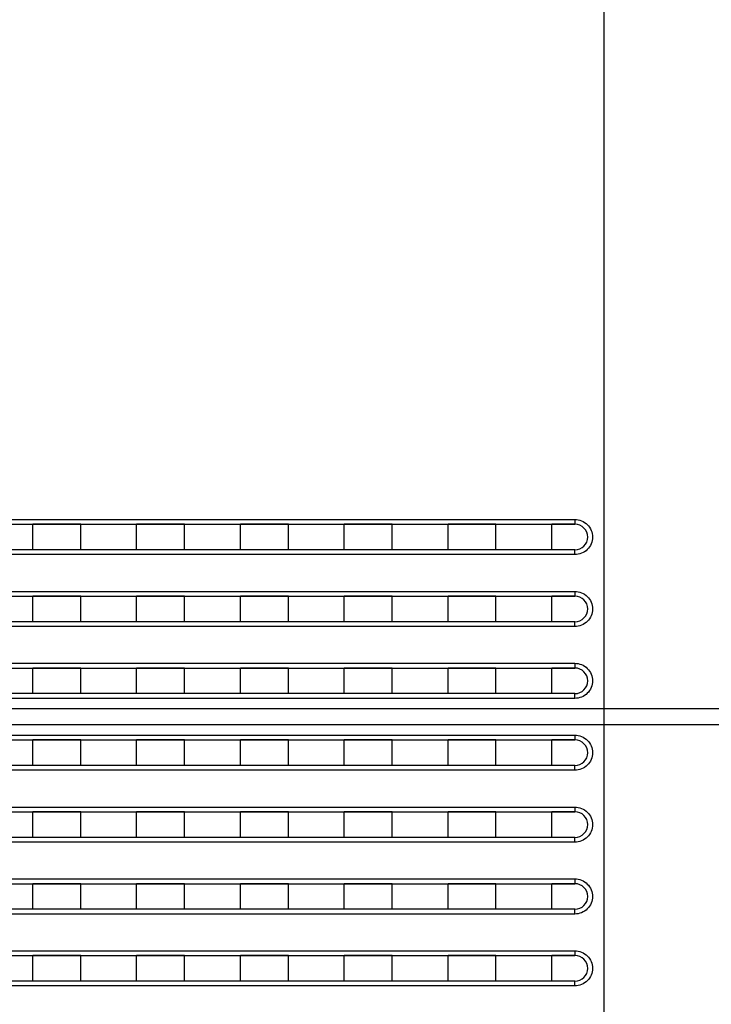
# Model space of a CAD drawing. Header units: millimetres. Extents: x -6054 to 364, y -1866 to 3094.
# Tile 89 of 256: x -4652 to -4609, y 701 to 763. Entities that reach past the tile are written whole.
import ezdxf

# ---------------------------------------------------------------- set-up
doc = ezdxf.new("R2010")
doc.units = ezdxf.units.MM
doc.header["$LTSCALE"] = 65.395
doc.header["$PDSIZE"] = 0.05
doc.layers.get('0').update_dxf_attribs({"linetype": 'CONTINUOUS'})
doc.layers.get('Defpoints').update_dxf_attribs({"linetype": 'CONTINUOUS'})
doc.layers.add('DIM', color=3, linetype='CONTINUOUS')
doc.styles.get("Standard").update_dxf_attribs({"font": 'arial.ttf'})
doc.dimstyles.new('ISO-25', dxfattribs={"dimtxt": 2.5, "dimasz": 2.5, "dimexe": 1.25, "dimexo": 0.625, "dimtad": 1, "dimtxsty": 'STANDARD', "dimcen": 2.5, "dimadec": 0, "dimazin": 0, "dimtfac": 1, "dimtmove": 0, "dimatfit": 3, "dimfxl": 1, "dimarcsym": 0})

# ---------------------------------------------------------------- blocks, each defined once
blk = doc.blocks.new('*D0')
at = {"layer": 'Defpoints', "color": 0}
for p in [(-4193.173, 1041.272), (-4734.98, 936.486), (-4193.173, 628.168)]:
    blk.add_point(p, dxfattribs=at)
at = {"layer": 'DIM', "color": 3, "lineweight": -2}
for p, q in [((-4734.98, 937.111), (-4734.98, 1042.522)), ((-4193.173, 628.793), (-4193.173, 1042.522)), ((-4719.98, 1041.272), (-4208.173, 1041.272))]:
    blk.add_line(p, q, dxfattribs=at)
at = {"layer": 'DIM', "color": 3}
for points in [[(-4719.98, 1043.772), (-4719.98, 1038.772), (-4734.98, 1041.272)], [(-4208.173, 1038.772), (-4208.173, 1043.772), (-4193.173, 1041.272)]]:
    blk.add_solid(points, dxfattribs=at)
at = {"layer": 'DIM', "color": 2, "insert": (-4464.076, 1059.082), "char_height": 20, "attachment_point": 5}
blk.add_mtext('542  [21,331]', dxfattribs=at)
blk = doc.blocks.new('*D16')
at = {"layer": 'Defpoints', "color": 0}
for p in [(-4695.976, 946.484), (-4765.28, 865.648), (-4570.423, 865.648)]:
    blk.add_point(p, dxfattribs=at)
at = {"layer": 'DIM', "color": 3, "lineweight": -2}
for p, q in [((-4696.601, 946.484), (-4766.53, 946.484)), ((-4765.28, 931.484), (-4765.28, 880.648)), ((-4571.048, 865.648), (-4766.53, 865.648)), ((-4765.28, 865.648), (-4765.28, 703.928))]:
    blk.add_line(p, q, dxfattribs=at)
at = {"layer": 'DIM', "color": 3}
for points in [[(-4762.78, 931.484), (-4767.78, 931.484), (-4765.28, 946.484)], [(-4767.78, 880.648), (-4762.78, 880.648), (-4765.28, 865.648)]]:
    blk.add_solid(points, dxfattribs=at)
at = {"layer": 'DIM', "color": 2, "insert": (-4783.09, 777.288), "char_height": 20, "attachment_point": 5, "rotation": 90}
blk.add_mtext('81   [3,183]', dxfattribs=at)
blk = doc.blocks.new('*D7')
at = {"layer": 'Defpoints', "color": 0}
for p in [(-4728.573, 946.484), (-4809.721, 628.168), (-4193.173, 628.168)]:
    blk.add_point(p, dxfattribs=at)
at = {"layer": 'DIM', "color": 3, "lineweight": -2}
for p, q in [((-4729.198, 946.484), (-4810.971, 946.484)), ((-4809.721, 931.484), (-4809.721, 643.168)), ((-4193.798, 628.168), (-4810.971, 628.168))]:
    blk.add_line(p, q, dxfattribs=at)
at = {"layer": 'DIM', "color": 3}
for points in [[(-4807.221, 931.484), (-4812.221, 931.484), (-4809.721, 946.484)], [(-4812.221, 643.168), (-4807.221, 643.168), (-4809.721, 628.168)]]:
    blk.add_solid(points, dxfattribs=at)
at = {"layer": 'DIM', "color": 2, "insert": (-4827.531, 787.326), "char_height": 20, "attachment_point": 5, "rotation": 90}
blk.add_mtext('318  [12,532]', dxfattribs=at)

msp = doc.modelspace()

# ---------------------------------------------------------------- linework, layer by layer
at = {"linetype": 'Continuous'}
for p, q in [((-4615.413, 826.918), (-4615.413, 719.648)), ((-4688.878, 731.498), (-4617.221, 731.498)), ((-4688.679, 731.198), (-4617.213, 731.198)), ((-4651.163, 729.598), (-4651.163, 731.198)), ((-4651.163, 729.598), (-4651.163, 731.198)), ((-4648.163, 731.198), (-4651.163, 731.198)), ((-4648.163, 731.198), (-4651.163, 731.198)), ((-4648.163, 729.598), (-4648.163, 731.198)), ((-4648.163, 729.598), (-4648.163, 731.198)), ((-4644.663, 729.598), (-4644.663, 731.198)), ((-4644.663, 729.598), (-4644.663, 731.198)), ((-4641.663, 731.198), (-4644.663, 731.198)), ((-4641.663, 731.198), (-4644.663, 731.198)), ((-4641.663, 729.598), (-4641.663, 731.198)), ((-4641.663, 729.598), (-4641.663, 731.198)), ((-4638.163, 729.598), (-4638.163, 731.198)), ((-4638.163, 729.598), (-4638.163, 731.198)), ((-4635.163, 731.198), (-4638.163, 731.198)), ((-4635.163, 731.198), (-4638.163, 731.198)), ((-4635.163, 729.598), (-4635.163, 731.198)), ((-4635.163, 729.598), (-4635.163, 731.198)), ((-4631.663, 729.598), (-4631.663, 731.198)), ((-4631.663, 729.598), (-4631.663, 731.198)), ((-4628.663, 731.198), (-4631.663, 731.198)), ((-4628.663, 731.198), (-4631.663, 731.198)), ((-4628.663, 729.598), (-4628.663, 731.198)), ((-4628.663, 729.598), (-4628.663, 731.198)), ((-4625.163, 729.598), (-4625.163, 731.198)), ((-4625.163, 729.598), (-4625.163, 731.198)), ((-4622.163, 731.198), (-4625.163, 731.198)), ((-4622.163, 731.198), (-4625.163, 731.198)), ((-4622.163, 729.598), (-4622.163, 731.198)), ((-4622.163, 729.598), (-4622.163, 731.198)), ((-4618.663, 729.598), (-4618.663, 731.198)), ((-4618.663, 729.598), (-4618.663, 731.198)), ((-4617.213, 731.198), (-4618.663, 731.198)), ((-4617.213, 731.198), (-4618.663, 731.198)), ((-4617.221, 729.298), (-4688.878, 729.298)), ((-4617.213, 729.598), (-4688.679, 729.598)), ((-4648.163, 729.598), (-4651.163, 729.598)), ((-4648.163, 729.598), (-4651.163, 729.598)), ((-4641.663, 729.598), (-4644.663, 729.598)), ((-4641.663, 729.598), (-4644.663, 729.598)), ((-4635.163, 729.598), (-4638.163, 729.598)), ((-4635.163, 729.598), (-4638.163, 729.598)), ((-4628.663, 729.598), (-4631.663, 729.598)), ((-4628.663, 729.598), (-4631.663, 729.598)), ((-4622.163, 729.598), (-4625.163, 729.598)), ((-4622.163, 729.598), (-4625.163, 729.598)), ((-4617.213, 729.598), (-4618.663, 729.598)), ((-4617.213, 729.598), (-4618.663, 729.598)), ((-4688.878, 726.998), (-4617.221, 726.998)), ((-4688.679, 726.698), (-4617.213, 726.698)), ((-4651.163, 725.098), (-4651.163, 726.698)), ((-4651.163, 725.098), (-4651.163, 726.698)), ((-4648.163, 726.698), (-4651.163, 726.698)), ((-4648.163, 726.698), (-4651.163, 726.698)), ((-4648.163, 725.098), (-4648.163, 726.698)), ((-4648.163, 725.098), (-4648.163, 726.698)), ((-4644.663, 725.098), (-4644.663, 726.698)), ((-4644.663, 725.098), (-4644.663, 726.698)), ((-4641.663, 726.698), (-4644.663, 726.698)), ((-4641.663, 726.698), (-4644.663, 726.698)), ((-4641.663, 725.098), (-4641.663, 726.698)), ((-4641.663, 725.098), (-4641.663, 726.698)), ((-4638.163, 725.098), (-4638.163, 726.698)), ((-4638.163, 725.098), (-4638.163, 726.698)), ((-4635.163, 726.698), (-4638.163, 726.698)), ((-4635.163, 726.698), (-4638.163, 726.698)), ((-4635.163, 725.098), (-4635.163, 726.698)), ((-4635.163, 725.098), (-4635.163, 726.698)), ((-4631.663, 725.098), (-4631.663, 726.698)), ((-4631.663, 725.098), (-4631.663, 726.698)), ((-4628.663, 726.698), (-4631.663, 726.698)), ((-4628.663, 726.698), (-4631.663, 726.698)), ((-4628.663, 725.098), (-4628.663, 726.698)), ((-4628.663, 725.098), (-4628.663, 726.698)), ((-4625.163, 725.098), (-4625.163, 726.698)), ((-4625.163, 725.098), (-4625.163, 726.698)), ((-4622.163, 726.698), (-4625.163, 726.698)), ((-4622.163, 726.698), (-4625.163, 726.698)), ((-4622.163, 725.098), (-4622.163, 726.698)), ((-4622.163, 725.098), (-4622.163, 726.698)), ((-4618.663, 725.098), (-4618.663, 726.698)), ((-4618.663, 725.098), (-4618.663, 726.698)), ((-4617.213, 726.698), (-4618.663, 726.698)), ((-4617.213, 726.698), (-4618.663, 726.698)), ((-4617.213, 725.098), (-4688.679, 725.098)), ((-4648.163, 725.098), (-4651.163, 725.098)), ((-4648.163, 725.098), (-4651.163, 725.098)), ((-4641.663, 725.098), (-4644.663, 725.098)), ((-4641.663, 725.098), (-4644.663, 725.098)), ((-4635.163, 725.098), (-4638.163, 725.098)), ((-4635.163, 725.098), (-4638.163, 725.098)), ((-4628.663, 725.098), (-4631.663, 725.098)), ((-4628.663, 725.098), (-4631.663, 725.098)), ((-4622.163, 725.098), (-4625.163, 725.098)), ((-4622.163, 725.098), (-4625.163, 725.098)), ((-4617.213, 725.098), (-4618.663, 725.098)), ((-4617.213, 725.098), (-4618.663, 725.098)), ((-4617.221, 724.798), (-4688.878, 724.798)), ((-4688.878, 722.498), (-4617.221, 722.498)), ((-4688.679, 722.198), (-4617.213, 722.198)), ((-4651.163, 720.598), (-4651.163, 722.198)), ((-4651.163, 720.598), (-4651.163, 722.198)), ((-4648.163, 722.198), (-4651.163, 722.198)), ((-4648.163, 722.198), (-4651.163, 722.198)), ((-4648.163, 720.598), (-4648.163, 722.198)), ((-4648.163, 720.598), (-4648.163, 722.198)), ((-4644.663, 720.598), (-4644.663, 722.198)), ((-4644.663, 720.598), (-4644.663, 722.198)), ((-4641.663, 722.198), (-4644.663, 722.198)), ((-4641.663, 722.198), (-4644.663, 722.198)), ((-4641.663, 720.598), (-4641.663, 722.198)), ((-4641.663, 720.598), (-4641.663, 722.198)), ((-4638.163, 720.598), (-4638.163, 722.198)), ((-4638.163, 720.598), (-4638.163, 722.198)), ((-4635.163, 722.198), (-4638.163, 722.198)), ((-4635.163, 722.198), (-4638.163, 722.198)), ((-4635.163, 720.598), (-4635.163, 722.198)), ((-4635.163, 720.598), (-4635.163, 722.198)), ((-4631.663, 720.598), (-4631.663, 722.198)), ((-4631.663, 720.598), (-4631.663, 722.198)), ((-4628.663, 722.198), (-4631.663, 722.198)), ((-4628.663, 722.198), (-4631.663, 722.198)), ((-4628.663, 720.598), (-4628.663, 722.198)), ((-4628.663, 720.598), (-4628.663, 722.198)), ((-4625.163, 720.598), (-4625.163, 722.198)), ((-4625.163, 720.598), (-4625.163, 722.198)), ((-4622.163, 722.198), (-4625.163, 722.198)), ((-4622.163, 722.198), (-4625.163, 722.198)), ((-4622.163, 720.598), (-4622.163, 722.198)), ((-4622.163, 720.598), (-4622.163, 722.198)), ((-4618.663, 720.598), (-4618.663, 722.198)), ((-4618.663, 720.598), (-4618.663, 722.198)), ((-4617.213, 722.198), (-4618.663, 722.198)), ((-4617.213, 722.198), (-4618.663, 722.198)), ((-4617.213, 720.598), (-4688.679, 720.598)), ((-4648.163, 720.598), (-4651.163, 720.598)), ((-4648.163, 720.598), (-4651.163, 720.598)), ((-4641.663, 720.598), (-4644.663, 720.598)), ((-4641.663, 720.598), (-4644.663, 720.598)), ((-4635.163, 720.598), (-4638.163, 720.598)), ((-4635.163, 720.598), (-4638.163, 720.598)), ((-4628.663, 720.598), (-4631.663, 720.598)), ((-4628.663, 720.598), (-4631.663, 720.598)), ((-4622.163, 720.598), (-4625.163, 720.598)), ((-4622.163, 720.598), (-4625.163, 720.598)), ((-4617.213, 720.598), (-4618.663, 720.598)), ((-4617.213, 720.598), (-4618.663, 720.598)), ((-4617.221, 720.298), (-4688.878, 720.298)), ((-4600.231, 719.648), (-4733.413, 719.648)), ((-4615.413, 719.648), (-4615.413, 718.648)), ((-4600.733, 718.648), (-4733.413, 718.648)), ((-4615.413, 718.648), (-4615.413, 463.148)), ((-4688.878, 717.998), (-4617.221, 717.998)), ((-4688.679, 717.698), (-4617.213, 717.698)), ((-4651.163, 716.098), (-4651.163, 717.698)), ((-4651.163, 716.098), (-4651.163, 717.698)), ((-4648.163, 717.698), (-4651.163, 717.698)), ((-4648.163, 717.698), (-4651.163, 717.698)), ((-4648.163, 716.098), (-4648.163, 717.698)), ((-4648.163, 716.098), (-4648.163, 717.698)), ((-4644.663, 716.098), (-4644.663, 717.698)), ((-4644.663, 716.098), (-4644.663, 717.698)), ((-4641.663, 717.698), (-4644.663, 717.698)), ((-4641.663, 717.698), (-4644.663, 717.698)), ((-4641.663, 716.098), (-4641.663, 717.698)), ((-4641.663, 716.098), (-4641.663, 717.698)), ((-4638.163, 716.098), (-4638.163, 717.698)), ((-4638.163, 716.098), (-4638.163, 717.698)), ((-4635.163, 717.698), (-4638.163, 717.698)), ((-4635.163, 717.698), (-4638.163, 717.698)), ((-4635.163, 716.098), (-4635.163, 717.698)), ((-4635.163, 716.098), (-4635.163, 717.698)), ((-4631.663, 716.098), (-4631.663, 717.698)), ((-4631.663, 716.098), (-4631.663, 717.698)), ((-4628.663, 717.698), (-4631.663, 717.698)), ((-4628.663, 717.698), (-4631.663, 717.698)), ((-4628.663, 716.098), (-4628.663, 717.698)), ((-4628.663, 716.098), (-4628.663, 717.698)), ((-4625.163, 716.098), (-4625.163, 717.698)), ((-4625.163, 716.098), (-4625.163, 717.698)), ((-4622.163, 717.698), (-4625.163, 717.698)), ((-4622.163, 717.698), (-4625.163, 717.698)), ((-4622.163, 716.098), (-4622.163, 717.698)), ((-4622.163, 716.098), (-4622.163, 717.698)), ((-4618.663, 716.098), (-4618.663, 717.698)), ((-4618.663, 716.098), (-4618.663, 717.698)), ((-4617.213, 717.698), (-4618.663, 717.698)), ((-4617.213, 717.698), (-4618.663, 717.698)), ((-4617.221, 715.798), (-4688.878, 715.798)), ((-4617.213, 716.098), (-4688.679, 716.098)), ((-4648.163, 716.098), (-4651.163, 716.098)), ((-4648.163, 716.098), (-4651.163, 716.098)), ((-4641.663, 716.098), (-4644.663, 716.098)), ((-4641.663, 716.098), (-4644.663, 716.098)), ((-4635.163, 716.098), (-4638.163, 716.098)), ((-4635.163, 716.098), (-4638.163, 716.098)), ((-4628.663, 716.098), (-4631.663, 716.098)), ((-4628.663, 716.098), (-4631.663, 716.098)), ((-4622.163, 716.098), (-4625.163, 716.098)), ((-4622.163, 716.098), (-4625.163, 716.098)), ((-4617.213, 716.098), (-4618.663, 716.098)), ((-4617.213, 716.098), (-4618.663, 716.098)), ((-4688.878, 713.498), (-4617.221, 713.498)), ((-4688.679, 713.198), (-4617.213, 713.198)), ((-4651.163, 711.598), (-4651.163, 713.198)), ((-4651.163, 711.598), (-4651.163, 713.198)), ((-4648.163, 713.198), (-4651.163, 713.198)), ((-4648.163, 713.198), (-4651.163, 713.198)), ((-4648.163, 711.598), (-4648.163, 713.198)), ((-4648.163, 711.598), (-4648.163, 713.198)), ((-4644.663, 711.598), (-4644.663, 713.198)), ((-4644.663, 711.598), (-4644.663, 713.198)), ((-4641.663, 713.198), (-4644.663, 713.198)), ((-4641.663, 713.198), (-4644.663, 713.198)), ((-4641.663, 711.598), (-4641.663, 713.198)), ((-4641.663, 711.598), (-4641.663, 713.198)), ((-4638.163, 711.598), (-4638.163, 713.198)), ((-4638.163, 711.598), (-4638.163, 713.198)), ((-4635.163, 713.198), (-4638.163, 713.198)), ((-4635.163, 713.198), (-4638.163, 713.198)), ((-4635.163, 711.598), (-4635.163, 713.198)), ((-4635.163, 711.598), (-4635.163, 713.198)), ((-4631.663, 711.598), (-4631.663, 713.198)), ((-4631.663, 711.598), (-4631.663, 713.198)), ((-4628.663, 713.198), (-4631.663, 713.198)), ((-4628.663, 713.198), (-4631.663, 713.198)), ((-4628.663, 711.598), (-4628.663, 713.198)), ((-4628.663, 711.598), (-4628.663, 713.198)), ((-4625.163, 711.598), (-4625.163, 713.198)), ((-4625.163, 711.598), (-4625.163, 713.198)), ((-4622.163, 713.198), (-4625.163, 713.198)), ((-4622.163, 713.198), (-4625.163, 713.198)), ((-4622.163, 711.598), (-4622.163, 713.198)), ((-4622.163, 711.598), (-4622.163, 713.198)), ((-4618.663, 711.598), (-4618.663, 713.198)), ((-4618.663, 711.598), (-4618.663, 713.198)), ((-4617.213, 713.198), (-4618.663, 713.198)), ((-4617.213, 713.198), (-4618.663, 713.198)), ((-4617.213, 711.598), (-4688.679, 711.598)), ((-4648.163, 711.598), (-4651.163, 711.598)), ((-4648.163, 711.598), (-4651.163, 711.598)), ((-4641.663, 711.598), (-4644.663, 711.598)), ((-4641.663, 711.598), (-4644.663, 711.598)), ((-4635.163, 711.598), (-4638.163, 711.598)), ((-4635.163, 711.598), (-4638.163, 711.598)), ((-4628.663, 711.598), (-4631.663, 711.598)), ((-4628.663, 711.598), (-4631.663, 711.598)), ((-4622.163, 711.598), (-4625.163, 711.598)), ((-4622.163, 711.598), (-4625.163, 711.598)), ((-4617.213, 711.598), (-4618.663, 711.598)), ((-4617.213, 711.598), (-4618.663, 711.598)), ((-4617.221, 711.298), (-4688.878, 711.298)), ((-4688.878, 708.998), (-4617.221, 708.998)), ((-4688.679, 708.698), (-4617.213, 708.698)), ((-4651.163, 707.098), (-4651.163, 708.698)), ((-4651.163, 707.098), (-4651.163, 708.698)), ((-4648.163, 708.698), (-4651.163, 708.698)), ((-4648.163, 708.698), (-4651.163, 708.698)), ((-4648.163, 707.098), (-4648.163, 708.698)), ((-4648.163, 707.098), (-4648.163, 708.698)), ((-4644.663, 707.098), (-4644.663, 708.698)), ((-4644.663, 707.098), (-4644.663, 708.698)), ((-4641.663, 708.698), (-4644.663, 708.698)), ((-4641.663, 708.698), (-4644.663, 708.698)), ((-4641.663, 707.098), (-4641.663, 708.698)), ((-4641.663, 707.098), (-4641.663, 708.698)), ((-4638.163, 707.098), (-4638.163, 708.698)), ((-4638.163, 707.098), (-4638.163, 708.698)), ((-4635.163, 708.698), (-4638.163, 708.698)), ((-4635.163, 708.698), (-4638.163, 708.698)), ((-4635.163, 707.098), (-4635.163, 708.698)), ((-4635.163, 707.098), (-4635.163, 708.698)), ((-4631.663, 707.098), (-4631.663, 708.698)), ((-4631.663, 707.098), (-4631.663, 708.698)), ((-4628.663, 708.698), (-4631.663, 708.698)), ((-4628.663, 708.698), (-4631.663, 708.698)), ((-4628.663, 707.098), (-4628.663, 708.698)), ((-4628.663, 707.098), (-4628.663, 708.698)), ((-4625.163, 707.098), (-4625.163, 708.698)), ((-4625.163, 707.098), (-4625.163, 708.698)), ((-4622.163, 708.698), (-4625.163, 708.698)), ((-4622.163, 708.698), (-4625.163, 708.698)), ((-4622.163, 707.098), (-4622.163, 708.698)), ((-4622.163, 707.098), (-4622.163, 708.698)), ((-4618.663, 707.098), (-4618.663, 708.698)), ((-4618.663, 707.098), (-4618.663, 708.698)), ((-4617.213, 708.698), (-4618.663, 708.698)), ((-4617.213, 708.698), (-4618.663, 708.698)), ((-4617.213, 707.098), (-4688.679, 707.098)), ((-4648.163, 707.098), (-4651.163, 707.098)), ((-4648.163, 707.098), (-4651.163, 707.098)), ((-4641.663, 707.098), (-4644.663, 707.098)), ((-4641.663, 707.098), (-4644.663, 707.098)), ((-4635.163, 707.098), (-4638.163, 707.098)), ((-4635.163, 707.098), (-4638.163, 707.098)), ((-4628.663, 707.098), (-4631.663, 707.098)), ((-4628.663, 707.098), (-4631.663, 707.098)), ((-4622.163, 707.098), (-4625.163, 707.098)), ((-4622.163, 707.098), (-4625.163, 707.098)), ((-4617.213, 707.098), (-4618.663, 707.098)), ((-4617.213, 707.098), (-4618.663, 707.098)), ((-4617.221, 706.798), (-4688.878, 706.798)), ((-4688.878, 704.498), (-4617.221, 704.498)), ((-4688.679, 704.198), (-4617.213, 704.198)), ((-4651.163, 702.598), (-4651.163, 704.198)), ((-4651.163, 702.598), (-4651.163, 704.198)), ((-4648.163, 704.198), (-4651.163, 704.198)), ((-4648.163, 704.198), (-4651.163, 704.198)), ((-4648.163, 702.598), (-4648.163, 704.198)), ((-4648.163, 702.598), (-4648.163, 704.198)), ((-4644.663, 702.598), (-4644.663, 704.198)), ((-4644.663, 702.598), (-4644.663, 704.198)), ((-4641.663, 704.198), (-4644.663, 704.198)), ((-4641.663, 704.198), (-4644.663, 704.198)), ((-4641.663, 702.598), (-4641.663, 704.198)), ((-4641.663, 702.598), (-4641.663, 704.198)), ((-4638.163, 702.598), (-4638.163, 704.198)), ((-4638.163, 702.598), (-4638.163, 704.198)), ((-4635.163, 704.198), (-4638.163, 704.198)), ((-4635.163, 704.198), (-4638.163, 704.198)), ((-4635.163, 702.598), (-4635.163, 704.198)), ((-4635.163, 702.598), (-4635.163, 704.198)), ((-4631.663, 702.598), (-4631.663, 704.198)), ((-4631.663, 702.598), (-4631.663, 704.198)), ((-4628.663, 704.198), (-4631.663, 704.198)), ((-4628.663, 704.198), (-4631.663, 704.198)), ((-4628.663, 702.598), (-4628.663, 704.198)), ((-4628.663, 702.598), (-4628.663, 704.198)), ((-4625.163, 702.598), (-4625.163, 704.198)), ((-4625.163, 702.598), (-4625.163, 704.198)), ((-4622.163, 704.198), (-4625.163, 704.198)), ((-4622.163, 704.198), (-4625.163, 704.198)), ((-4622.163, 702.598), (-4622.163, 704.198)), ((-4622.163, 702.598), (-4622.163, 704.198)), ((-4618.663, 702.598), (-4618.663, 704.198)), ((-4618.663, 702.598), (-4618.663, 704.198)), ((-4617.213, 704.198), (-4618.663, 704.198)), ((-4617.213, 704.198), (-4618.663, 704.198)), ((-4617.221, 702.298), (-4688.878, 702.298)), ((-4617.213, 702.598), (-4688.679, 702.598)), ((-4648.163, 702.598), (-4651.163, 702.598)), ((-4648.163, 702.598), (-4651.163, 702.598)), ((-4641.663, 702.598), (-4644.663, 702.598)), ((-4641.663, 702.598), (-4644.663, 702.598)), ((-4635.163, 702.598), (-4638.163, 702.598)), ((-4635.163, 702.598), (-4638.163, 702.598)), ((-4628.663, 702.598), (-4631.663, 702.598)), ((-4628.663, 702.598), (-4631.663, 702.598)), ((-4622.163, 702.598), (-4625.163, 702.598)), ((-4622.163, 702.598), (-4625.163, 702.598)), ((-4617.213, 702.598), (-4618.663, 702.598)), ((-4617.213, 702.598), (-4618.663, 702.598))]:
    msp.add_line(p, q, dxfattribs=at)
for centre, radius, start, end in [((-4617.213, 730.398), 0.8, 270, 90), ((-4617.213, 730.398), 0.8, 270.00124, 89.99876), ((-4617.213, 730.398), 0.8, 270.00124, 89.99876), ((-4617.213, 725.898), 0.8, 270, 90), ((-4617.213, 725.898), 0.8, 270.00124, 89.99876), ((-4617.213, 725.898), 0.8, 270.00124, 89.99876), ((-4617.213, 721.398), 0.8, 270, 90), ((-4617.213, 721.398), 0.8, 270.00124, 89.99876), ((-4617.213, 721.398), 0.8, 270.00124, 89.99876), ((-4603.856, 719.148), 11.559, 179.17381, 180.82619), ((-4617.213, 716.898), 0.8, 270, 90), ((-4617.213, 716.898), 0.8, 270.00124, 89.99876), ((-4617.213, 716.898), 0.8, 270.00124, 89.99876), ((-4617.213, 712.398), 0.8, 270, 90), ((-4617.213, 712.398), 0.8, 270.00124, 89.99876), ((-4617.213, 712.398), 0.8, 270.00124, 89.99876), ((-4617.213, 707.898), 0.8, 270, 90), ((-4617.213, 707.898), 0.8, 270.00124, 89.99876), ((-4617.213, 707.898), 0.8, 270.00124, 89.99876), ((-4617.213, 703.398), 0.8, 270, 90), ((-4617.213, 703.398), 0.8, 270.00124, 89.99876), ((-4617.213, 703.398), 0.8, 270.00124, 89.99876)]:
    msp.add_arc(centre, radius, start, end, dxfattribs=at)
for points, knots in [([(-4617.221, 731.498), (-4617.078, 731.498), (-4616.788, 731.441), (-4616.421, 731.197), (-4616.174, 730.83), (-4616.088, 730.398), (-4616.174, 729.965), (-4616.421, 729.598), (-4616.788, 729.355), (-4617.078, 729.298), (-4617.221, 729.298)], [0, 0, 0, 0, 0.124989, 0.249991, 0.374997, 0.5, 0.625003, 0.750008, 0.875011, 1, 1, 1, 1]), ([(-4617.221, 731.498), (-4617.221, 731.459), (-4617.221, 731.404), (-4617.22, 731.333), (-4617.219, 731.288), (-4617.218, 731.251), (-4617.217, 731.226), (-4617.216, 731.212), (-4617.215, 731.204), (-4617.214, 731.2), (-4617.214, 731.198), (-4617.213, 731.198)], [0, 0, 0, 0, 0.382157, 0.554824, 0.706188, 0.830445, 0.922843, 0.955953, 0.979901, 0.994515, 1, 1, 1, 1]), ([(-4617.221, 729.298), (-4617.221, 729.336), (-4617.221, 729.391), (-4617.22, 729.462), (-4617.219, 729.507), (-4617.218, 729.544), (-4617.217, 729.569), (-4617.216, 729.584), (-4617.215, 729.591), (-4617.214, 729.595), (-4617.214, 729.598), (-4617.213, 729.598)], [0, 0, 0, 0, 0.382157, 0.554824, 0.706188, 0.830445, 0.922843, 0.955953, 0.979901, 0.994515, 1, 1, 1, 1]), ([(-4617.221, 726.998), (-4617.078, 726.998), (-4616.788, 726.941), (-4616.421, 726.697), (-4616.174, 726.33), (-4616.088, 725.898), (-4616.174, 725.465), (-4616.421, 725.098), (-4616.788, 724.855), (-4617.078, 724.798), (-4617.221, 724.798)], [0, 0, 0, 0, 0.124989, 0.249991, 0.374997, 0.5, 0.625003, 0.750008, 0.875011, 1, 1, 1, 1]), ([(-4617.221, 726.998), (-4617.221, 726.959), (-4617.221, 726.904), (-4617.22, 726.833), (-4617.219, 726.788), (-4617.218, 726.751), (-4617.217, 726.726), (-4617.216, 726.712), (-4617.215, 726.704), (-4617.214, 726.7), (-4617.214, 726.698), (-4617.213, 726.698)], [0, 0, 0, 0, 0.382157, 0.554824, 0.706188, 0.830445, 0.922843, 0.955953, 0.979901, 0.994515, 1, 1, 1, 1]), ([(-4617.221, 724.798), (-4617.221, 724.836), (-4617.221, 724.891), (-4617.22, 724.962), (-4617.219, 725.007), (-4617.218, 725.044), (-4617.217, 725.069), (-4617.216, 725.084), (-4617.215, 725.091), (-4617.214, 725.095), (-4617.214, 725.098), (-4617.213, 725.098)], [0, 0, 0, 0, 0.382157, 0.554824, 0.706188, 0.830445, 0.922843, 0.955953, 0.979901, 0.994515, 1, 1, 1, 1]), ([(-4617.221, 722.498), (-4617.078, 722.498), (-4616.788, 722.441), (-4616.421, 722.197), (-4616.174, 721.83), (-4616.088, 721.398), (-4616.174, 720.965), (-4616.421, 720.598), (-4616.788, 720.355), (-4617.078, 720.298), (-4617.221, 720.298)], [0, 0, 0, 0, 0.124989, 0.249991, 0.374997, 0.5, 0.625003, 0.750008, 0.875011, 1, 1, 1, 1]), ([(-4617.221, 722.498), (-4617.221, 722.459), (-4617.221, 722.404), (-4617.22, 722.333), (-4617.219, 722.288), (-4617.218, 722.251), (-4617.217, 722.226), (-4617.216, 722.212), (-4617.215, 722.204), (-4617.214, 722.2), (-4617.214, 722.198), (-4617.213, 722.198)], [0, 0, 0, 0, 0.382157, 0.554824, 0.706188, 0.830445, 0.922843, 0.955953, 0.979901, 0.994515, 1, 1, 1, 1]), ([(-4617.221, 720.298), (-4617.221, 720.336), (-4617.221, 720.391), (-4617.22, 720.462), (-4617.219, 720.507), (-4617.218, 720.544), (-4617.217, 720.569), (-4617.216, 720.584), (-4617.215, 720.591), (-4617.214, 720.595), (-4617.214, 720.598), (-4617.213, 720.598)], [0, 0, 0, 0, 0.382157, 0.554824, 0.706188, 0.830445, 0.922843, 0.955953, 0.979901, 0.994515, 1, 1, 1, 1]), ([(-4617.221, 717.998), (-4617.078, 717.998), (-4616.788, 717.941), (-4616.421, 717.697), (-4616.174, 717.33), (-4616.088, 716.898), (-4616.174, 716.465), (-4616.421, 716.098), (-4616.788, 715.855), (-4617.078, 715.798), (-4617.221, 715.798)], [0, 0, 0, 0, 0.124989, 0.249991, 0.374997, 0.5, 0.625003, 0.750008, 0.875011, 1, 1, 1, 1]), ([(-4617.221, 717.998), (-4617.221, 717.959), (-4617.221, 717.904), (-4617.22, 717.833), (-4617.219, 717.788), (-4617.218, 717.751), (-4617.217, 717.726), (-4617.216, 717.712), (-4617.215, 717.704), (-4617.214, 717.7), (-4617.214, 717.698), (-4617.213, 717.698)], [0, 0, 0, 0, 0.382157, 0.554824, 0.706188, 0.830445, 0.922843, 0.955953, 0.979901, 0.994515, 1, 1, 1, 1]), ([(-4617.221, 715.798), (-4617.221, 715.836), (-4617.221, 715.891), (-4617.22, 715.962), (-4617.219, 716.007), (-4617.218, 716.044), (-4617.217, 716.069), (-4617.216, 716.084), (-4617.215, 716.091), (-4617.214, 716.095), (-4617.214, 716.098), (-4617.213, 716.098)], [0, 0, 0, 0, 0.382157, 0.554824, 0.706188, 0.830445, 0.922843, 0.955953, 0.979901, 0.994515, 1, 1, 1, 1]), ([(-4617.221, 713.498), (-4617.078, 713.498), (-4616.788, 713.441), (-4616.421, 713.197), (-4616.174, 712.83), (-4616.088, 712.398), (-4616.174, 711.965), (-4616.421, 711.598), (-4616.788, 711.355), (-4617.078, 711.298), (-4617.221, 711.298)], [0, 0, 0, 0, 0.124989, 0.249991, 0.374997, 0.5, 0.625003, 0.750008, 0.875011, 1, 1, 1, 1]), ([(-4617.221, 713.498), (-4617.221, 713.459), (-4617.221, 713.404), (-4617.22, 713.333), (-4617.219, 713.288), (-4617.218, 713.251), (-4617.217, 713.226), (-4617.216, 713.212), (-4617.215, 713.204), (-4617.214, 713.2), (-4617.214, 713.198), (-4617.213, 713.198)], [0, 0, 0, 0, 0.382157, 0.554824, 0.706188, 0.830445, 0.922843, 0.955953, 0.979901, 0.994515, 1, 1, 1, 1]), ([(-4617.221, 711.298), (-4617.221, 711.336), (-4617.221, 711.391), (-4617.22, 711.462), (-4617.219, 711.507), (-4617.218, 711.544), (-4617.217, 711.569), (-4617.216, 711.584), (-4617.215, 711.591), (-4617.214, 711.595), (-4617.214, 711.598), (-4617.213, 711.598)], [0, 0, 0, 0, 0.382157, 0.554824, 0.706188, 0.830445, 0.922843, 0.955953, 0.979901, 0.994515, 1, 1, 1, 1]), ([(-4617.221, 708.998), (-4617.078, 708.998), (-4616.788, 708.941), (-4616.421, 708.697), (-4616.174, 708.33), (-4616.088, 707.898), (-4616.174, 707.465), (-4616.421, 707.098), (-4616.788, 706.855), (-4617.078, 706.798), (-4617.221, 706.798)], [0, 0, 0, 0, 0.124989, 0.249991, 0.374997, 0.5, 0.625003, 0.750008, 0.875011, 1, 1, 1, 1]), ([(-4617.221, 708.998), (-4617.221, 708.959), (-4617.221, 708.904), (-4617.22, 708.833), (-4617.219, 708.788), (-4617.218, 708.751), (-4617.217, 708.726), (-4617.216, 708.712), (-4617.215, 708.704), (-4617.214, 708.7), (-4617.214, 708.698), (-4617.213, 708.698)], [0, 0, 0, 0, 0.382157, 0.554824, 0.706188, 0.830445, 0.922843, 0.955953, 0.979901, 0.994515, 1, 1, 1, 1]), ([(-4617.221, 706.798), (-4617.221, 706.836), (-4617.221, 706.891), (-4617.22, 706.962), (-4617.219, 707.007), (-4617.218, 707.044), (-4617.217, 707.069), (-4617.216, 707.084), (-4617.215, 707.091), (-4617.214, 707.095), (-4617.214, 707.098), (-4617.213, 707.098)], [0, 0, 0, 0, 0.382157, 0.554824, 0.706188, 0.830445, 0.922843, 0.955953, 0.979901, 0.994515, 1, 1, 1, 1]), ([(-4617.221, 704.498), (-4617.078, 704.498), (-4616.788, 704.441), (-4616.421, 704.197), (-4616.174, 703.83), (-4616.088, 703.398), (-4616.174, 702.965), (-4616.421, 702.598), (-4616.788, 702.355), (-4617.078, 702.298), (-4617.221, 702.298)], [0, 0, 0, 0, 0.124989, 0.249991, 0.374997, 0.5, 0.625003, 0.750008, 0.875011, 1, 1, 1, 1]), ([(-4617.221, 704.498), (-4617.221, 704.459), (-4617.221, 704.404), (-4617.22, 704.333), (-4617.219, 704.288), (-4617.218, 704.251), (-4617.217, 704.226), (-4617.216, 704.212), (-4617.215, 704.204), (-4617.214, 704.2), (-4617.214, 704.198), (-4617.213, 704.198)], [0, 0, 0, 0, 0.382157, 0.554824, 0.706188, 0.830445, 0.922843, 0.955953, 0.979901, 0.994515, 1, 1, 1, 1]), ([(-4617.221, 702.298), (-4617.221, 702.336), (-4617.221, 702.391), (-4617.22, 702.462), (-4617.219, 702.507), (-4617.218, 702.544), (-4617.217, 702.569), (-4617.216, 702.584), (-4617.215, 702.591), (-4617.214, 702.595), (-4617.214, 702.598), (-4617.213, 702.598)], [0, 0, 0, 0, 0.382157, 0.554824, 0.706188, 0.830445, 0.922843, 0.955953, 0.979901, 0.994515, 1, 1, 1, 1])]:
    msp.add_open_spline(points, degree=3, knots=knots, dxfattribs=at)
for points in [[(-4615.409, 719.648), (-4615.409, 719.536), (-4615.412, 719.425), (-4615.413, 719.314)], [(-4615.413, 718.981), (-4615.412, 718.87), (-4615.409, 718.759), (-4615.409, 718.648)]]:
    msp.add_open_spline(points, degree=3, dxfattribs=at)

# ---------------------------------------------------------------- dimensions: what is measured, and where the dimension line sits
at = {"layer": 'DIM'}
dim = msp.add_linear_dim(base=(-4193.173, 1041.272), p1=(-4734.98, 936.486), p2=(-4193.173, 628.168), text='<> []', dimstyle='ISO-25', override={"dimtxt": 20, "dimasz": 15, "dimgap": 5, "dimdec": 0, "dimclrd": 3, "dimclre": 3, "dimclrt": 2, "dimadec": 1, "dimtp": 0.3, "dimtm": 0.3, "dimtofl": 0}, dxfattribs=at)
dim.commit()
dim.dimension.update_dxf_attribs({"geometry": '*D0', "text_midpoint": (-4464.076, 1059.082)})
dim = msp.add_linear_dim(base=(-4809.721, 628.168), p1=(-4728.573, 946.484), p2=(-4193.173, 628.168), angle=90, text='<> []', dimstyle='ISO-25', override={"dimtxt": 20, "dimasz": 15, "dimgap": 5, "dimdec": 0, "dimclrd": 3, "dimclre": 3, "dimclrt": 2, "dimadec": 1, "dimtp": 0.3, "dimtm": 0.3, "dimtofl": 0}, dxfattribs=at)
dim.commit()
dim.dimension.update_dxf_attribs({"geometry": '*D7', "text_midpoint": (-4809.721, 787.326), "dimtype": 160})
dim = msp.add_linear_dim(base=(-4765.28, 865.648), p1=(-4695.976, 946.484), p2=(-4570.423, 865.648), angle=90, text='<>  []', dimstyle='ISO-25', override={"dimtxt": 20, "dimasz": 15, "dimgap": 5, "dimdec": 0, "dimclrd": 3, "dimclre": 3, "dimclrt": 2, "dimadec": 1, "dimtp": 0.3, "dimtm": 0.3, "dimtofl": 0}, dxfattribs=at)
dim.commit()
dim.dimension.update_dxf_attribs({"geometry": '*D16', "text_midpoint": (-4783.09, 777.288)})

doc.saveas('drawing.dxf')
